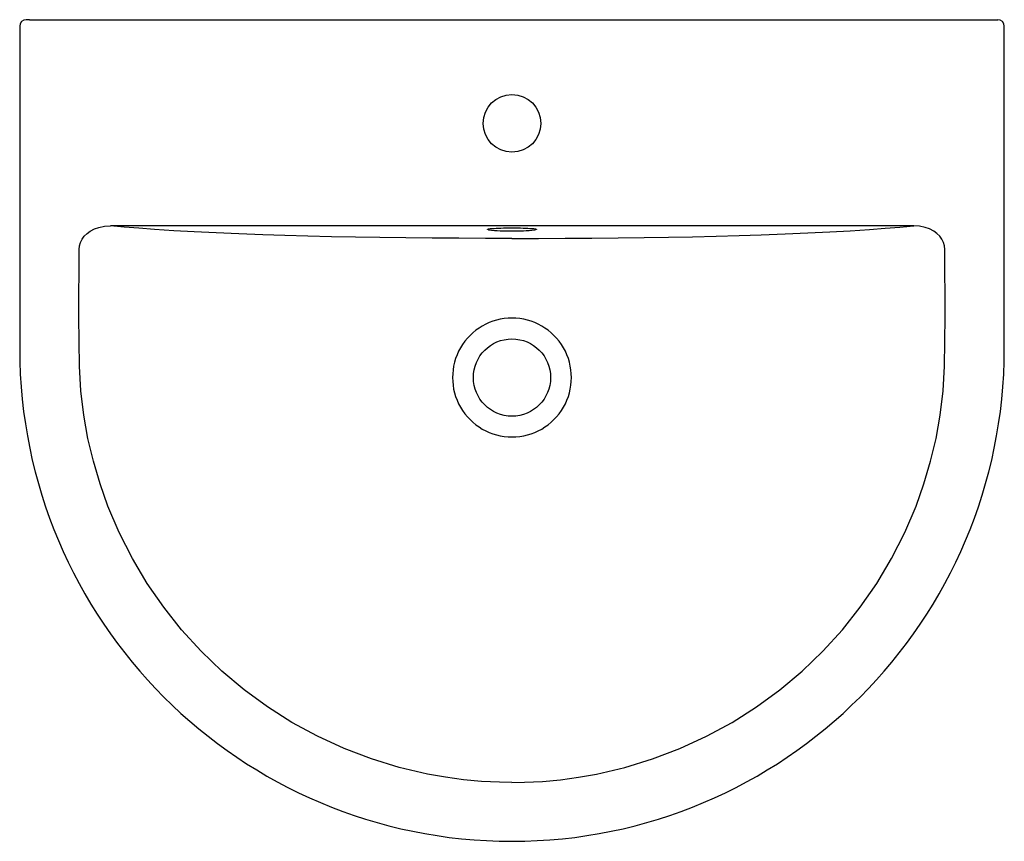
# Model space of a CAD drawing. Header units: millimetres. Extents: x 4594.008 to 4594.606, y 2568.478 to 2568.977.
import ezdxf

# ---------------------------------------------------------------- set-up
doc = ezdxf.new("R2010")
doc.units = ezdxf.units.MM
doc.layers.add('SANINDUSA', color=3, linetype='Continuous')

msp = doc.modelspace()

# ---------------------------------------------------------------- linework, layer by layer
at = {"layer": 'SANINDUSA'}
for p, q in [((4594.01351, 2568.97716), (4594.01151, 2568.97716)), ((4594.01351, 2568.97716), (4594.60019, 2568.97716)), ((4594.60019, 2568.97716), (4594.60219, 2568.97716)), ((4594.00751, 2568.97316), (4594.00751, 2568.77716)), ((4594.60619, 2568.77716), (4594.60619, 2568.97316)), ((4594.55108, 2568.85181), (4594.06263, 2568.85181)), ((4594.29258, 2568.84997), (4594.2926, 2568.84997)), ((4594.32112, 2568.84997), (4594.32112, 2568.84997))]:
    msp.add_line(p, q, dxfattribs=at)
at = {"layer": 'SANINDUSA', "flags": 128}
for points in [[(4594.04359, 2568.83748), (4594.04379, 2568.83968), (4594.0444, 2568.84181), (4594.04541, 2568.84382), (4594.04675, 2568.84562), (4594.04847, 2568.84729), (4594.05043, 2568.84869), (4594.05292, 2568.84998), (4594.05557, 2568.85091), (4594.05907, 2568.85161), (4594.06263, 2568.85181)], [(4594.30685, 2568.84423), (4594.29066, 2568.84424), (4594.27446, 2568.84429), (4594.25832, 2568.84438), (4594.24229, 2568.84451), (4594.22644, 2568.84471), (4594.21162, 2568.84494), (4594.19702, 2568.84523), (4594.18271, 2568.84557), (4594.16876, 2568.84597), (4594.15525, 2568.8464), (4594.14077, 2568.84695), (4594.1269, 2568.84756), (4594.11368, 2568.84822), (4594.10119, 2568.84893), (4594.0895, 2568.84969), (4594.08, 2568.85037), (4594.07105, 2568.85108), (4594.06263, 2568.85181)], [(4594.29214, 2568.84991), (4594.29248, 2568.84999), (4594.29308, 2568.85009), (4594.29386, 2568.85018), (4594.29482, 2568.85027), (4594.29594, 2568.85035), (4594.29721, 2568.85043), (4594.29861, 2568.85049), (4594.30012, 2568.85054), (4594.30172, 2568.85058), (4594.30339, 2568.85061), (4594.30511, 2568.85063), (4594.30685, 2568.85064), (4594.30859, 2568.85063), (4594.31031, 2568.85061), (4594.31198, 2568.85058), (4594.31358, 2568.85054), (4594.31509, 2568.85049), (4594.31649, 2568.85043), (4594.31776, 2568.85035), (4594.31888, 2568.85027), (4594.31984, 2568.85018), (4594.32062, 2568.85009), (4594.32122, 2568.84999), (4594.32157, 2568.8499)], [(4594.30685, 2568.84423), (4594.32304, 2568.84424), (4594.33924, 2568.84429), (4594.35539, 2568.84438), (4594.37142, 2568.84451), (4594.38727, 2568.84471), (4594.40208, 2568.84494), (4594.41668, 2568.84523), (4594.43099, 2568.84557), (4594.44494, 2568.84597), (4594.45845, 2568.8464), (4594.47293, 2568.84695), (4594.48681, 2568.84756), (4594.50002, 2568.84822), (4594.51251, 2568.84893), (4594.52421, 2568.84969), (4594.5337, 2568.85037), (4594.54265, 2568.85108), (4594.55108, 2568.85181)], [(4594.57011, 2568.83748), (4594.56991, 2568.83968), (4594.5693, 2568.84181), (4594.56829, 2568.84382), (4594.56696, 2568.84562), (4594.56523, 2568.84729), (4594.56327, 2568.84869), (4594.56078, 2568.84998), (4594.55813, 2568.85091), (4594.55464, 2568.85161), (4594.55108, 2568.85181)], [(4594.29259, 2568.84945), (4594.29248, 2568.84947), (4594.29208, 2568.84957), (4594.29188, 2568.84968), (4594.29188, 2568.84978), (4594.29208, 2568.84989), (4594.29214, 2568.84991)], [(4594.32157, 2568.8499), (4594.32162, 2568.84989), (4594.32183, 2568.84978), (4594.32183, 2568.84968), (4594.32162, 2568.84957), (4594.32122, 2568.84947), (4594.3207, 2568.84938)], [(4594.30685, 2568.51354), (4594.29921, 2568.51366), (4594.28824, 2568.51421), (4594.27729, 2568.51523), (4594.26639, 2568.5167), (4594.25557, 2568.51862), (4594.23833, 2568.52266), (4594.22134, 2568.52787), (4594.20472, 2568.53421), (4594.18858, 2568.54162), (4594.17302, 2568.55007), (4594.15821, 2568.55948), (4594.144, 2568.56988), (4594.13051, 2568.58121), (4594.1178, 2568.5934), (4594.10598, 2568.60637), (4594.09507, 2568.62011), (4594.08508, 2568.6346), (4594.07606, 2568.64974), (4594.06807, 2568.66543), (4594.06118, 2568.68157), (4594.05639, 2568.69504), (4594.05234, 2568.70876), (4594.04903, 2568.72269), (4594.0465, 2568.73675), (4594.04477, 2568.75159), (4594.04389, 2568.76653), (4594.04358, 2568.7815), (4594.04355, 2568.79647), (4594.04359, 2568.83748)], [(4594.30685, 2568.51354), (4594.3145, 2568.51366), (4594.32547, 2568.51421), (4594.33642, 2568.51523), (4594.34732, 2568.5167), (4594.35814, 2568.51862), (4594.37537, 2568.52266), (4594.39236, 2568.52787), (4594.40898, 2568.53421), (4594.42512, 2568.54162), (4594.44068, 2568.55007), (4594.4555, 2568.55948), (4594.4697, 2568.56988), (4594.4832, 2568.58121), (4594.4959, 2568.5934), (4594.50772, 2568.60637), (4594.51863, 2568.62011), (4594.52863, 2568.6346), (4594.53765, 2568.64974), (4594.54563, 2568.66543), (4594.55252, 2568.68157), (4594.55731, 2568.69504), (4594.56136, 2568.70876), (4594.56467, 2568.72269), (4594.5672, 2568.73675), (4594.56893, 2568.75159), (4594.56981, 2568.76653), (4594.57012, 2568.7815), (4594.57015, 2568.79647), (4594.57011, 2568.83748)]]:
    msp.add_lwpolyline(points, dxfattribs=at)
at = {"layer": 'SANINDUSA'}
for centre, radius in [((4594.30685, 2568.91416), 0.0175), ((4594.30685, 2568.75966), 0.0235)]:
    msp.add_circle(centre, radius, dxfattribs=at)
for centre, radius, start, end in [((4594.01151, 2568.97316), 0.004, 90, 180), ((4594.60219, 2568.97316), 0.004, 0, 90), ((4594.30436, 2568.95442), 0.10563, 263.5998, 271.35095), ((4594.30868, 2568.9748), 0.126, 269.16631, 275.4741), ((4594.30683, 2568.75969), 0.03613, 89.96692, 270.03308), ((4594.30687, 2568.75969), 0.03613, 269.96692, 90.03308), ((4594.30685, 2568.77716), 0.29934, 180, 270), ((4594.30685, 2568.77716), 0.29934, 270, 0)]:
    msp.add_arc(centre, radius, start, end, dxfattribs=at)

doc.saveas('drawing.dxf')
